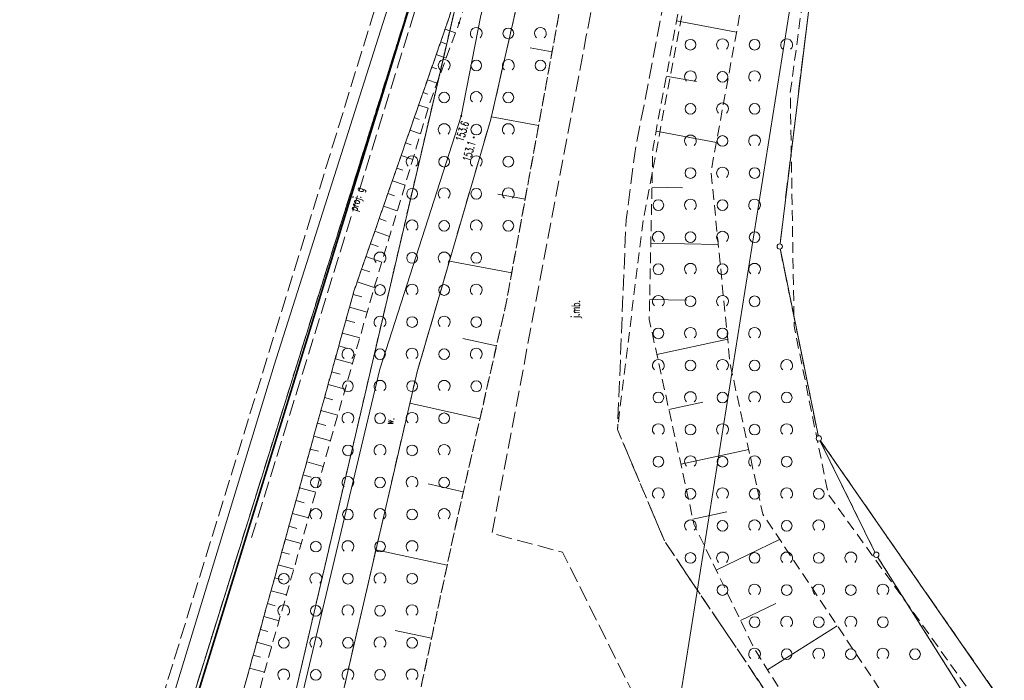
# Model space of a CAD drawing. Header units: metres. Extents: x 6434458 to 6462360, y 5631591 to 5655284.
# Tile 13 of 34: x 6443537 to 6443629, y 5639021 to 5639083. Entities that reach past the tile are written whole.
import ezdxf
from ezdxf.enums import TextEntityAlignment as Align

# ---------------------------------------------------------------- set-up
doc = ezdxf.new("R2010")
doc.units = ezdxf.units.M
doc.set_wipeout_variables(frame=1)
for name, pattern in [('L_0_02', [0]), ('L_0_03', [1, 0.5, -0.5]), ('L_0_04', [1.5, 1, -0.5]), ('L_0_06', [2, 1.5, -0.5])]:
    doc.linetypes.add(name, pattern=pattern)
doc.layers.get('0').update_dxf_attribs({"linetype": 'CONTINUOUS', "lineweight": 18})
for name, color, linetype, lineweight in [('EGB_DzialkaEwidencyjna', 7, 'L_0_02', 18), ('EGB_KonturKlasyfikacyjny', 96, 'L_0_06', 18), ('EGB_KonturUzytkuGruntowego', 96, 'L_0_03', 18), ('EGB_PunktGraniczny', 7, 'CONTINUOUS', 18), ('GES_PrzewodElektroenergetyczny', 1, 'CONTINUOUS', 18), ('GES_PrzewodGazowy_Projektowany', 7, 'CONTINUOUS', 18), ('KR_ObiektKarto', 7, 'CONTINUOUS', 18), ('OT_Komunikacja', 7, 'CONTINUOUS', 18), ('OT_Ogrodzenia', 7, 'CONTINUOUS', 18), ('OT_Rzedna', 7, 'CONTINUOUS', 18), ('OT_Skarpa', 7, 'CONTINUOUS', 18), ('OT_ZagospodarowanieTerenu', 7, 'CONTINUOUS', 18)]:
    doc.layers.add(name, color=color, linetype=linetype, lineweight=lineweight)
doc.styles.get("Standard").update_dxf_attribs({"font": 'simplex.shx'})
doc.linetypes.add('L_0_15_SHX', pattern='A,0,-0.375,-0.75,-0.75,-0.75,-0.75,-0.75,[1,Brzezimierz.shx,S=0.05,R=0,X=0,Y=0],-0.75,-0.75,-0.75,-0.75,-0.375', length=7.5)

# ---------------------------------------------------------------- blocks, each defined once
blk = doc.blocks.new('L_0_02_2')
at = {"color": 0}
blk.add_point((0, 0), dxfattribs=at)
blk = doc.blocks.new('L_0_02_1')
at = {"color": 0}
blk.add_point((0, 0), dxfattribs=at)
blk = doc.blocks.new('OTZZ_2')
at = {"color": 0, "linetype": 'Continuous', "lineweight": 18}
blk.add_circle((0, 0), 1, dxfattribs=at)
blk = doc.blocks.new('OTZK_1')
at = {"color": 0, "linetype": 'Continuous', "lineweight": 18}
blk.add_arc((0, 0), 1.1, 311.1859, 228.8141, dxfattribs=at)
blk = doc.blocks.new('EGPG_S')
at = {"color": 0, "linetype": 'Continuous', "lineweight": 18}
blk.add_wipeout([(0, -0.5), (0.25, -0.43), (0.43, -0.25), (0.5, 0), (0.43, 0.25), (0.25, 0.43), (0, 0.5), (-0.25, 0.43), (-0.43, 0.25), (-0.5, 0), (-0.43, -0.25), (-0.25, -0.43)], dxfattribs=at)
blk.add_circle((0, 0), 0.5, dxfattribs=at)
blk = doc.blocks.new('OTRN')
at = {"linetype": 'Continuous', "lineweight": 13}
blk.add_hatch(color=0, dxfattribs=at).paths.add_polyline_path([(0, -0.09, 1), (0, 0.09, 1)])
at = {"color": 0, "linetype": 'Continuous', "lineweight": 13}
blk.add_circle((0, 0), 0.0906, dxfattribs=at)

msp = doc.modelspace()

# ---------------------------------------------------------------- linework, layer by layer
at = {"layer": 'EGB_DzialkaEwidencyjna', "linetype": 'CONTINUOUS', "lineweight": 18}
for p, q in [((6443590.05, 5639139.14), (6443533.37, 5638957.78)), ((6443533.37, 5638957.78), (6443590.05, 5639139.14)), ((6443590.05, 5639139.14), (6443544.55, 5638943.98)), ((6443544.55, 5638943.98), (6443590.05, 5639139.14)), ((6443616.2, 5639132.18), (6443587.4, 5638951.4)), ((6443587.4, 5638951.4), (6443616.2, 5639132.18)), ((6443616.2, 5639132.18), (6443607.59, 5639061.84)), ((6443607.59, 5639061.84), (6443616.2, 5639132.18)), ((6443607.59, 5639061.84), (6443611.25, 5639043.89)), ((6443611.25, 5639043.89), (6443607.59, 5639061.84)), ((6443611.25, 5639043.89), (6443616.62, 5639033.01)), ((6443652.8, 5638984.07), (6443611.25, 5639043.89)), ((6443616.62, 5639033.01), (6443626.36, 5639017.57))]:
    msp.add_line(p, q, dxfattribs=at)
at = {"layer": 'EGB_KonturKlasyfikacyjny', "color": 82, "linetype": 'L_0_06', "lineweight": 18, "flags": 128}
msp.add_lwpolyline([(6443616.2, 5639132.18), (6443632.14, 5639205.47), (6443695.83, 5639191.76), (6443736.6, 5639182.65), (6443753.61, 5639178.86), (6443696.66, 5639134.84), (6443759.82, 5639053.87), (6443913.11, 5639008.96), (6443931.4, 5638974.69), (6443953.54, 5639043.79), (6443977.28, 5638950.26), (6444054.75, 5638927.18), (6444047.29, 5638898.77), (6444038.99, 5638868.48), (6444016.08, 5638793.06), (6443976.43, 5638806.2), (6443963.31, 5638764.72), (6443939.13, 5638781.18), (6443881.03, 5638820.85), (6443817.59, 5638862.75), (6443759.45, 5638901.15), (6443701.55, 5638935.78), (6443683.05, 5638947.72), (6443674.72, 5638952.38), (6443652.8, 5638984.07), (6443611.25, 5639043.89), (6443607.59, 5639061.84)], close=True, dxfattribs=at)
at = {"layer": 'EGB_KonturUzytkuGruntowego', "color": 96, "linetype": 'L_0_03', "lineweight": 18, "flags": 128}
for points in [[(6442990.6, 5639609.39), (6443068.1, 5639513.35), (6443129.24, 5639437.58), (6443184.52, 5639369.07), (6443197.1, 5639353.62), (6443245.04, 5639294.72), (6443255.84, 5639281.58), (6443303.6, 5639223.58), (6443353.99, 5639161.22), (6443407.38, 5639095.61), (6443411.6, 5639090.32), (6443440.33, 5639054.34), (6443476.41, 5639010.08), (6443474.2, 5639004.68), (6443470.05, 5638994.67), (6443538.24, 5638915.85), (6443541.29, 5638930), (6443544.55, 5638943.98), (6443590.05, 5639139.14), (6443591.51, 5639145.8), (6443607.21, 5639217.43), (6443629.54, 5639314.88), (6443668.4, 5639484.38), (6443669.43, 5639488.88), (6443673.45, 5639506.42), (6443681.42, 5639541.22), (6443684.92, 5639556.48), (6443603.59, 5639573.28), (6443557.87, 5639580.21), (6443541.91, 5639583.55), (6443520.56, 5639588.01), (6443508.07, 5639590.26), (6443475.6, 5639596.1), (6443466.84, 5639597.72), (6443453.16, 5639600.15), (6443448.95, 5639600.9), (6443448.02, 5639597.56), (6443438.9, 5639599.1), (6443396.17, 5639606.27), (6443322.18, 5639619.21), (6443251.23, 5639624.71), (6443212.99, 5639622.38), (6443134.18, 5639617.57), (6443098.93, 5639615.42)], [(6443616.2, 5639132.18), (6443632.14, 5639205.47), (6443695.83, 5639191.76), (6443736.6, 5639182.65), (6443753.61, 5639178.86), (6443696.66, 5639134.84), (6443759.82, 5639053.87), (6443913.11, 5639008.96), (6443931.4, 5638974.69), (6443953.54, 5639043.79), (6443977.28, 5638950.26), (6444054.75, 5638927.18), (6444047.29, 5638898.77), (6444038.99, 5638868.48), (6444016.08, 5638793.06), (6443976.43, 5638806.2), (6443963.31, 5638764.72), (6443939.13, 5638781.18), (6443881.03, 5638820.85), (6443817.59, 5638862.75), (6443759.45, 5638901.15), (6443701.55, 5638935.78), (6443683.05, 5638947.72), (6443674.72, 5638952.38), (6443652.8, 5638984.07), (6443611.25, 5639043.89), (6443607.59, 5639061.84)], [(6443607.59, 5639061.84), (6443611.25, 5639043.89), (6443616.62, 5639033.01), (6443626.36, 5639017.57), (6443652, 5638980.2), (6443674.72, 5638952.38), (6443683.05, 5638947.72), (6443701.55, 5638935.78), (6443759.45, 5638901.15), (6443817.59, 5638862.75), (6443881.03, 5638820.85), (6443939.13, 5638781.18), (6443963.31, 5638764.72), (6443999.9, 5638739.81), (6444016.08, 5638793.06), (6444038.99, 5638868.48), (6444047.29, 5638898.77), (6444054.75, 5638927.18), (6444094.07, 5639068.78), (6444102.68, 5639099.78), (6444053.63, 5639111.7), (6444014.49, 5639121.21), (6443952.29, 5639134.57), (6443882.88, 5639150.76), (6443817.74, 5639165.77), (6443756.31, 5639178.26), (6443753.61, 5639178.86), (6443736.6, 5639182.65), (6443695.83, 5639191.76), (6443632.14, 5639205.47), (6443616.2, 5639132.18)], [(6443483.97, 5639043.58), (6443521, 5639035.09), (6443550.42, 5639157.8), (6443558.05, 5639154.98), (6443591.51, 5639145.8), (6443590.05, 5639139.14), (6443533.37, 5638957.78), (6443497.84, 5639001.58), (6443479.63, 5639024.03)], [(6443474.2, 5639004.68), (6443497.84, 5639001.58), (6443533.37, 5638957.78), (6443590.05, 5639139.14), (6443544.55, 5638943.98), (6443541.29, 5638930), (6443538.24, 5638915.85), (6443470.05, 5638994.67)], [(6443652.8, 5638984.07), (6443674.72, 5638952.38), (6443652, 5638980.2), (6443626.36, 5639017.57), (6443616.62, 5639033.01), (6443611.25, 5639043.89)]]:
    msp.add_lwpolyline(points, close=True, dxfattribs=at)
at = {"layer": 'EGB_PunktGraniczny'}
for p in [(6443607.59, 5639061.84), (6443611.25, 5639043.89), (6443616.62, 5639033.01)]:
    msp.add_point(p, dxfattribs=at)
at = {"layer": 'GES_PrzewodElektroenergetyczny', "color": 1, "linetype": 'Continuous', "lineweight": 18, "flags": 128}
msp.add_lwpolyline([(6443532.02, 5639189.4), (6443526.82, 5639172.01), (6443521.84, 5639150.34), (6443527.63, 5639148.95), (6443535.2, 5639147.16), (6443556.74, 5639141.97), (6443585.93, 5639134.62), (6443580.79, 5639117.44), (6443570.9, 5639084.07), (6443560.32, 5639050.75), (6443550.3, 5639017.91), (6443546.63, 5639007.19), (6443525.8, 5638994.86), (6443523.11, 5638993.65), (6443503.16, 5638998.44), (6443501.55, 5639000.94), (6443488.44, 5639021.4), (6443496.79, 5639057.39)], dxfattribs=at)
at = {"layer": 'GES_PrzewodGazowy_Projektowany', "color": 52, "linetype": 'L_0_06', "lineweight": 18, "flags": 128}
msp.add_lwpolyline([(6443608.31, 5639214.72), (6443591.87, 5639138.65), (6443589.78, 5639136.35), (6443558.2, 5639034.63)], dxfattribs=at)
at = {"layer": 'KR_ObiektKarto', "linetype": 'Continuous', "lineweight": 18, "flags": 128}
for points in [[(6443597.943, 5639082.944), (6443603.556, 5639081.903)], [(6443576.295, 5639082.157), (6443577.268, 5639081.819)], [(6443575.884, 5639080.977), (6443576.361, 5639080.811)], [(6443575.474, 5639079.796), (6443576.407, 5639079.471)], [(6443586.304, 5639080.048), (6443584.247, 5639080.424)], [(6443575.063, 5639078.616), (6443575.52, 5639078.457)], [(6443574.652, 5639077.435), (6443575.546, 5639077.124)], [(6443596.986, 5639077.782), (6443599.799, 5639077.26)], [(6443574.242, 5639076.254), (6443574.679, 5639076.102)], [(6443573.831, 5639075.074), (6443574.715, 5639074.766)], [(6443573.42, 5639073.893), (6443573.887, 5639073.731)], [(6443585.046, 5639073.162), (6443580.628, 5639073.969)], [(6443573.009, 5639072.713), (6443573.994, 5639072.37)], [(6443596.029, 5639072.619), (6443601.667, 5639071.575)], [(6443572.599, 5639071.532), (6443573.116, 5639071.352)], [(6443572.188, 5639070.351), (6443573.272, 5639069.974)], [(6443571.777, 5639069.171), (6443572.345, 5639068.973)], [(6443571.367, 5639067.99), (6443572.551, 5639067.578)], [(6443570.956, 5639066.81), (6443571.573, 5639066.595)], [(6443595.646, 5639067.399), (6443598.487, 5639067.34)], [(6443583.788, 5639066.276), (6443581.229, 5639066.744)], [(6443570.545, 5639065.629), (6443571.83, 5639065.182)], [(6443570.135, 5639064.448), (6443570.802, 5639064.216)], [(6443569.724, 5639063.268), (6443571.108, 5639062.786)], [(6443569.313, 5639062.087), (6443570.03, 5639061.838)], [(6443595.538, 5639062.15), (6443601.848, 5639062.019)], [(6443568.902, 5639060.906), (6443570.387, 5639060.39)], [(6443582.531, 5639059.39), (6443576.697, 5639060.456)], [(6443568.492, 5639059.726), (6443569.259, 5639059.459)], [(6443568.081, 5639058.545), (6443569.665, 5639057.994)], [(6443567.691, 5639057.358), (6443568.521, 5639057.129)], [(6443595.429, 5639056.901), (6443598.9, 5639056.829)], [(6443567.358, 5639056.154), (6443569.007, 5639055.697)], [(6443567.024, 5639054.949), (6443567.844, 5639054.722)], [(6443566.691, 5639053.744), (6443568.321, 5639053.293)], [(6443581.102, 5639052.539), (6443577.953, 5639053.253)], [(6443596.109, 5639051.729), (6443602.726, 5639053.174)], [(6443566.358, 5639052.539), (6443567.168, 5639052.315)], [(6443566.024, 5639051.335), (6443567.635, 5639050.889)], [(6443565.691, 5639050.13), (6443566.491, 5639049.908)], [(6443565.358, 5639048.925), (6443566.949, 5639048.485)], [(6443565.024, 5639047.72), (6443565.815, 5639047.502)], [(6443579.554, 5639045.712), (6443573.005, 5639047.198)], [(6443597.229, 5639046.6), (6443600.406, 5639047.294)], [(6443564.691, 5639046.516), (6443566.263, 5639046.081)], [(6443564.358, 5639045.311), (6443565.139, 5639045.095)], [(6443564.024, 5639044.106), (6443565.577, 5639043.677)], [(6443563.691, 5639042.901), (6443564.462, 5639042.688)], [(6443598.349, 5639041.471), (6443604.693, 5639042.856)], [(6443563.358, 5639041.697), (6443564.891, 5639041.272)], [(6443563.024, 5639040.492), (6443563.786, 5639040.281)], [(6443562.691, 5639039.287), (6443564.205, 5639038.868)], [(6443578.005, 5639038.886), (6443574.717, 5639039.632)], [(6443562.358, 5639038.082), (6443563.11, 5639037.874)], [(6443562.024, 5639036.878), (6443563.519, 5639036.464)], [(6443599.469, 5639036.342), (6443602.637, 5639037.033)], [(6443561.691, 5639035.673), (6443562.433, 5639035.468)], [(6443561.358, 5639034.468), (6443562.833, 5639034.06)], [(6443601.65, 5639031.579), (6443607.583, 5639034.448)], [(6443561.024, 5639033.264), (6443561.757, 5639033.061)], [(6443576.497, 5639032.05), (6443569.833, 5639033.477)], [(6443560.691, 5639032.059), (6443562.147, 5639031.656)], [(6443560.357, 5639030.854), (6443561.081, 5639030.654)], [(6443560.024, 5639029.649), (6443561.461, 5639029.252)], [(6443559.691, 5639028.445), (6443560.404, 5639028.247)], [(6443603.936, 5639026.853), (6443607.231, 5639028.446)], [(6443559.357, 5639027.24), (6443560.775, 5639026.848)], [(6443606.456, 5639022.256), (6443612.979, 5639026.368)], [(6443559.024, 5639026.035), (6443559.728, 5639025.84)], [(6443575.031, 5639025.205), (6443571.644, 5639025.931)], [(6443558.691, 5639024.83), (6443560.089, 5639024.444)], [(6443558.357, 5639023.626), (6443559.052, 5639023.434)], [(6443558.024, 5639022.421), (6443559.404, 5639022.039)]]:
    msp.add_lwpolyline(points, dxfattribs=at)
at = {"layer": 'OT_Komunikacja', "color": 7, "linetype": 'L_0_06', "lineweight": 18, "flags": 128}
for points in [[(6443554.65, 5639141.45), (6443585.21, 5639134.18), (6443546.25, 5639007.94), (6443523.93, 5638994.64), (6443503.59, 5638999.04), (6443489.3, 5639020.83), (6443494.09, 5639041.54), (6443496.83, 5639053.2), (6443501.9, 5639051.982), (6443517.5, 5639048.36), (6443517.473, 5639048.241), (6443517.52, 5639048.23), (6443517.44, 5639047.8), (6443523.69, 5639046.32), (6443550.76, 5639159.21), (6443559.26, 5639157.27), (6443558.38, 5639156.65), (6443558.02, 5639155.92), (6443558.03, 5639155)], [(6443597.23, 5639014.66), (6443593.64, 5639020.53), (6443587.28, 5639033.26), (6443580.69, 5639035.01), (6443589.5, 5639081.53), (6443599.36, 5639133.03), (6443608.98, 5639148.13), (6443599.55, 5639099.33), (6443594.03, 5639070.54), (6443593.23, 5639064.34), (6443592.42, 5639044.74), (6443596.84, 5639034.25), (6443606.49, 5639019.92)]]:
    msp.add_lwpolyline(points, close=True, dxfattribs=at)
at = {"layer": 'OT_Komunikacja', "color": 7, "linetype": 'Continuous', "lineweight": 18, "flags": 128}
msp.add_lwpolyline([(6443559.06, 5639003.63), (6443570.19, 5639050.36), (6443577.81, 5639074.04), (6443579.6, 5639083.29), (6443584.45, 5639103.26), (6443588.99, 5639125.97), (6443592.59, 5639126.26), (6443580.58, 5639073.76), (6443573.68, 5639050.12), (6443562.87, 5639003.35), (6443552.49, 5638964.82), (6443549.65, 5638965.25)], close=True, dxfattribs=at)
at = {"layer": 'OT_Ogrodzenia', "linetype": 'CONTINUOUS', "lineweight": 35}
msp.add_line((6443588.85, 5639135.88), (6443549.81, 5639009.07), dxfattribs=at)
at = {"layer": 'OT_Ogrodzenia', "linetype": 'L_0_15_SHX', "lineweight": 35}
msp.add_line((6443588.85, 5639135.88), (6443549.81, 5639009.07), dxfattribs=at)
at = {"layer": 'OT_Skarpa', "color": 7, "linetype": 'L_0_04', "lineweight": 18, "flags": 128}
for points in [[(6443734.64, 5638867.35), (6443743.79, 5638856.28), (6443752.96, 5638841.58), (6443731.07, 5638868.06), (6443703.17, 5638902.21), (6443657.46, 5638958.73), (6443615.25, 5639009.69), (6443610.43, 5639015.95), (6443605.18, 5639024.28), (6443599.57, 5639035.88), (6443595.39, 5639055.02), (6443595.72, 5639070.95), (6443605.84, 5639125.56), (6443614.59, 5639168.6), (6443619.77, 5639194.09), (6443630.55, 5639205.02), (6443616.54, 5639146.22), (6443611.8, 5639128.22), (6443604.64, 5639087.83), (6443601.17, 5639068.86), (6443602.95, 5639050.91), (6443606, 5639036.82), (6443620.99, 5639014.37), (6443640.32, 5638990.91), (6443668.71, 5638953.6), (6443689.88, 5638925.59), (6443707.78, 5638902.08)], [(6443558.36, 5638935.41), (6443554.08, 5638911.13), (6443554.26, 5638910.88), (6443553.11, 5638904.84), (6443543.6, 5638905.15), (6443543.49, 5638916.59), (6443544.15, 5638919.78), (6443546.93, 5638932.61), (6443549.15, 5638949.04), (6443552.49, 5638964.82), (6443562.87, 5639003.35), (6443573.68, 5639050.12), (6443580.58, 5639073.76), (6443592.59, 5639126.26), (6443592.4, 5639130.6), (6443593.76, 5639135.8), (6443589.7, 5639140.76), (6443588.38, 5639146.91), (6443595.35, 5639138.88), (6443595.8, 5639130.51), (6443594.68, 5639125), (6443591.82, 5639108.2), (6443587.68, 5639087.58), (6443582.01, 5639056.54), (6443577.21, 5639035.38), (6443571.69, 5639009.6), (6443570.29, 5638995.66), (6443563.66, 5638962.36)], [(6443542.39, 5638966.96), (6443552.4, 5639002.24), (6443558.01, 5639022.37), (6443567.78, 5639057.68), (6443576.71, 5639083.35), (6443581.89, 5639102.88), (6443588.99, 5639125.97), (6443584.45, 5639103.26), (6443577.61, 5639082.75), (6443574.87, 5639075.28), (6443569.61, 5639057.81), (6443559.44, 5639022.17), (6443553.86, 5639001.62), (6443544.12, 5638966.24)]]:
    msp.add_lwpolyline(points, close=True, dxfattribs=at)
at = {"layer": 'OT_ZagospodarowanieTerenu', "color": 7, "linetype": 'L_0_04', "lineweight": 18, "flags": 128}
for points in [[(6443718.93, 5638879.98), (6443708.94, 5638889.59), (6443701.07, 5638897), (6443693.88, 5638905.04), (6443692.78, 5638910.41), (6443671.52, 5638937.8), (6443666.45, 5638946.21), (6443656.61, 5638958.54), (6443649.72, 5638964.32), (6443647.62, 5638966.83), (6443632.06, 5638986.06), (6443629.22, 5638989.57), (6443613.76, 5639009.14), (6443596.84, 5639034.25), (6443592.42, 5639044.74), (6443594.78, 5639064), (6443599.6, 5639089.7), (6443608.63, 5639137.52), (6443615.61, 5639172.53), (6443620.25, 5639193.83), (6443632.64, 5639204.54), (6443625.48, 5639172.35), (6443617.72, 5639133.92), (6443611.89, 5639100.71), (6443608.58, 5639076.23), (6443608.94, 5639054.39), (6443612.13, 5639038.69), (6443686.01, 5638935.87), (6443711.45, 5638913.37), (6443745.87, 5638891.53), (6443745.63, 5638865.42), (6443742.14, 5638856.15), (6443737.36, 5638857.13)], [(6443552.4, 5639002.24), (6443558.01, 5639022.37), (6443567.78, 5639057.68), (6443576.71, 5639083.35), (6443581.89, 5639102.88), (6443588.99, 5639125.97), (6443592.4, 5639130.6), (6443595.8, 5639130.51), (6443594.68, 5639125), (6443591.82, 5639108.2), (6443587.68, 5639087.58), (6443582.01, 5639056.54), (6443577.21, 5639035.38), (6443571.69, 5639009.6), (6443570.29, 5638995.66), (6443563.66, 5638962.36), (6443552.49, 5638964.82), (6443549.65, 5638965.25), (6443544.12, 5638966.24), (6443542.39, 5638966.96)]]:
    msp.add_lwpolyline(points, close=True, dxfattribs=at)

# ---------------------------------------------------------------- block references
at = {"layer": 'EGB_DzialkaEwidencyjna', "color": 7, "linetype": 'Continuous', "xscale": 0.5, "yscale": 0.5, "zscale": 0.5}
for name, p, rotation in [('L_0_02_2', (6443607.59, 5639061.84), 83.02), ('L_0_02_1', (6443607.59, 5639061.84), 281.52), ('L_0_02_1', (6443607.59, 5639061.84), 83.02), ('L_0_02_2', (6443607.59, 5639061.84), 281.52), ('L_0_02_2', (6443611.25, 5639043.89), 101.52), ('L_0_02_1', (6443611.25, 5639043.89), 296.27), ('L_0_02_2', (6443611.25, 5639043.89), 304.78), ('L_0_02_1', (6443611.25, 5639043.89), 101.52), ('L_0_02_2', (6443616.62, 5639033.01), 116.27), ('L_0_02_1', (6443616.62, 5639033.01), 302.24)]:
    msp.add_blockref(name, p, dxfattribs=dict(at, rotation=rotation))
at = {"layer": 'KR_ObiektKarto', "linetype": 'Continuous', "xscale": 0.5, "yscale": 0.5, "zscale": 0.5}
for name, p in [('OTZK_1', (6443579.215, 5639081.775)), ('OTZZ_2', (6443582.215, 5639081.775)), ('OTZK_1', (6443585.215, 5639081.775)), ('OTZZ_2', (6443599.245, 5639080.715)), ('OTZK_1', (6443602.245, 5639080.715)), ('OTZZ_2', (6443605.245, 5639080.715)), ('OTZK_1', (6443608.245, 5639080.715)), ('OTZK_1', (6443576.215, 5639078.775)), ('OTZZ_2', (6443579.215, 5639078.775)), ('OTZK_1', (6443582.215, 5639078.775)), ('OTZZ_2', (6443585.215, 5639078.775)), ('OTZK_1', (6443599.245, 5639077.715)), ('OTZZ_2', (6443602.245, 5639077.715)), ('OTZK_1', (6443605.245, 5639077.715)), ('OTZZ_2', (6443576.215, 5639075.775)), ('OTZK_1', (6443579.215, 5639075.775)), ('OTZZ_2', (6443582.215, 5639075.775)), ('OTZZ_2', (6443599.245, 5639074.715)), ('OTZK_1', (6443602.245, 5639074.715)), ('OTZZ_2', (6443605.245, 5639074.715)), ('OTZK_1', (6443576.215, 5639072.775)), ('OTZZ_2', (6443579.215, 5639072.775)), ('OTZK_1', (6443582.215, 5639072.775)), ('OTZK_1', (6443599.245, 5639071.715)), ('OTZZ_2', (6443602.245, 5639071.715)), ('OTZK_1', (6443605.245, 5639071.715)), ('OTZK_1', (6443573.215, 5639069.775)), ('OTZZ_2', (6443576.215, 5639069.775)), ('OTZK_1', (6443579.215, 5639069.775)), ('OTZZ_2', (6443582.215, 5639069.775)), ('OTZZ_2', (6443599.245, 5639068.715)), ('OTZK_1', (6443602.245, 5639068.715)), ('OTZZ_2', (6443605.245, 5639068.715)), ('OTZZ_2', (6443573.215, 5639066.775)), ('OTZK_1', (6443576.215, 5639066.775)), ('OTZZ_2', (6443579.215, 5639066.775)), ('OTZK_1', (6443582.215, 5639066.775)), ('OTZZ_2', (6443596.245, 5639065.715)), ('OTZK_1', (6443599.245, 5639065.715)), ('OTZZ_2', (6443602.245, 5639065.715)), ('OTZK_1', (6443605.245, 5639065.715)), ('OTZK_1', (6443573.215, 5639063.775)), ('OTZZ_2', (6443576.215, 5639063.775)), ('OTZK_1', (6443579.215, 5639063.775)), ('OTZZ_2', (6443582.215, 5639063.775)), ('OTZK_1', (6443596.245, 5639062.715)), ('OTZZ_2', (6443599.245, 5639062.715)), ('OTZK_1', (6443602.245, 5639062.715)), ('OTZZ_2', (6443605.245, 5639062.715)), ('OTZK_1', (6443570.215, 5639060.775)), ('OTZZ_2', (6443573.215, 5639060.775)), ('OTZK_1', (6443576.215, 5639060.775)), ('OTZZ_2', (6443579.215, 5639060.775)), ('OTZZ_2', (6443596.245, 5639059.715)), ('OTZK_1', (6443599.245, 5639059.715)), ('OTZZ_2', (6443602.245, 5639059.715)), ('OTZK_1', (6443605.245, 5639059.715)), ('OTZZ_2', (6443570.215, 5639057.775)), ('OTZK_1', (6443573.215, 5639057.775)), ('OTZZ_2', (6443576.215, 5639057.775)), ('OTZK_1', (6443579.215, 5639057.775)), ('OTZK_1', (6443596.245, 5639056.715)), ('OTZZ_2', (6443599.245, 5639056.715)), ('OTZK_1', (6443602.245, 5639056.715)), ('OTZZ_2', (6443605.245, 5639056.715)), ('OTZK_1', (6443570.215, 5639054.775)), ('OTZZ_2', (6443573.215, 5639054.775)), ('OTZK_1', (6443576.215, 5639054.775)), ('OTZZ_2', (6443579.215, 5639054.775)), ('OTZZ_2', (6443596.245, 5639053.715)), ('OTZK_1', (6443599.245, 5639053.715)), ('OTZZ_2', (6443602.245, 5639053.715)), ('OTZK_1', (6443605.245, 5639053.715)), ('OTZK_1', (6443567.215, 5639051.775)), ('OTZZ_2', (6443570.215, 5639051.775)), ('OTZK_1', (6443573.215, 5639051.775)), ('OTZZ_2', (6443576.215, 5639051.775)), ('OTZK_1', (6443579.215, 5639051.775)), ('OTZK_1', (6443596.245, 5639050.715)), ('OTZZ_2', (6443599.245, 5639050.715)), ('OTZK_1', (6443602.245, 5639050.715)), ('OTZZ_2', (6443605.245, 5639050.715)), ('OTZK_1', (6443608.245, 5639050.715)), ('OTZK_1', (6443570.215, 5639048.775)), ('OTZK_1', (6443576.215, 5639048.775)), ('OTZZ_2', (6443567.215, 5639048.775)), ('OTZZ_2', (6443573.215, 5639048.775)), ('OTZZ_2', (6443579.215, 5639048.775)), ('OTZZ_2', (6443596.245, 5639047.715)), ('OTZK_1', (6443599.245, 5639047.715)), ('OTZZ_2', (6443602.245, 5639047.715)), ('OTZK_1', (6443605.245, 5639047.715)), ('OTZZ_2', (6443608.245, 5639047.715)), ('OTZK_1', (6443567.215, 5639045.775)), ('OTZZ_2', (6443570.215, 5639045.775)), ('OTZK_1', (6443573.215, 5639045.775)), ('OTZZ_2', (6443576.215, 5639045.775)), ('OTZK_1', (6443596.245, 5639044.715)), ('OTZZ_2', (6443599.245, 5639044.715)), ('OTZK_1', (6443602.245, 5639044.715)), ('OTZZ_2', (6443605.245, 5639044.715)), ('OTZK_1', (6443608.245, 5639044.715)), ('OTZZ_2', (6443567.215, 5639042.775)), ('OTZK_1', (6443570.215, 5639042.775)), ('OTZZ_2', (6443573.215, 5639042.775)), ('OTZK_1', (6443576.215, 5639042.775)), ('OTZZ_2', (6443596.245, 5639041.715)), ('OTZK_1', (6443599.245, 5639041.715)), ('OTZZ_2', (6443602.245, 5639041.715)), ('OTZK_1', (6443605.245, 5639041.715)), ('OTZZ_2', (6443608.245, 5639041.715)), ('OTZZ_2', (6443564.215, 5639039.775)), ('OTZK_1', (6443567.215, 5639039.775)), ('OTZZ_2', (6443570.215, 5639039.775)), ('OTZK_1', (6443573.215, 5639039.775)), ('OTZZ_2', (6443576.215, 5639039.775)), ('OTZK_1', (6443596.245, 5639038.715)), ('OTZZ_2', (6443599.245, 5639038.715)), ('OTZK_1', (6443602.245, 5639038.715)), ('OTZZ_2', (6443605.245, 5639038.715)), ('OTZK_1', (6443608.245, 5639038.715)), ('OTZZ_2', (6443611.245, 5639038.715)), ('OTZK_1', (6443564.215, 5639036.775)), ('OTZZ_2', (6443567.215, 5639036.775)), ('OTZK_1', (6443570.215, 5639036.775)), ('OTZZ_2', (6443573.215, 5639036.775)), ('OTZK_1', (6443576.215, 5639036.775)), ('OTZK_1', (6443599.245, 5639035.715)), ('OTZZ_2', (6443602.245, 5639035.715)), ('OTZK_1', (6443605.245, 5639035.715)), ('OTZZ_2', (6443608.245, 5639035.715)), ('OTZK_1', (6443611.245, 5639035.715)), ('OTZZ_2', (6443564.215, 5639033.775)), ('OTZK_1', (6443567.215, 5639033.775)), ('OTZZ_2', (6443570.215, 5639033.775)), ('OTZK_1', (6443573.215, 5639033.775)), ('OTZZ_2', (6443599.245, 5639032.715)), ('OTZK_1', (6443602.245, 5639032.715)), ('OTZZ_2', (6443605.245, 5639032.715)), ('OTZK_1', (6443608.245, 5639032.715)), ('OTZZ_2', (6443611.245, 5639032.715)), ('OTZK_1', (6443614.245, 5639032.715)), ('OTZZ_2', (6443561.215, 5639030.775)), ('OTZK_1', (6443564.215, 5639030.775)), ('OTZZ_2', (6443567.215, 5639030.775)), ('OTZK_1', (6443570.215, 5639030.775)), ('OTZZ_2', (6443573.215, 5639030.775)), ('OTZZ_2', (6443602.245, 5639029.715)), ('OTZK_1', (6443605.245, 5639029.715)), ('OTZZ_2', (6443608.245, 5639029.715)), ('OTZK_1', (6443611.245, 5639029.715)), ('OTZZ_2', (6443614.245, 5639029.715)), ('OTZK_1', (6443617.245, 5639029.715)), ('OTZK_1', (6443561.215, 5639027.775)), ('OTZZ_2', (6443564.215, 5639027.775)), ('OTZK_1', (6443567.215, 5639027.775)), ('OTZZ_2', (6443570.215, 5639027.775)), ('OTZK_1', (6443573.215, 5639027.775)), ('OTZZ_2', (6443605.245, 5639026.715)), ('OTZK_1', (6443608.245, 5639026.715)), ('OTZZ_2', (6443611.245, 5639026.715)), ('OTZK_1', (6443614.245, 5639026.715)), ('OTZZ_2', (6443617.245, 5639026.715)), ('OTZZ_2', (6443561.215, 5639024.775)), ('OTZK_1', (6443564.215, 5639024.775)), ('OTZZ_2', (6443567.215, 5639024.775)), ('OTZK_1', (6443570.215, 5639024.775)), ('OTZZ_2', (6443573.215, 5639024.775)), ('OTZK_1', (6443605.245, 5639023.715)), ('OTZZ_2', (6443608.245, 5639023.715)), ('OTZK_1', (6443611.245, 5639023.715)), ('OTZZ_2', (6443614.245, 5639023.715)), ('OTZK_1', (6443617.245, 5639023.715)), ('OTZZ_2', (6443620.245, 5639023.715)), ('OTZK_1', (6443561.215, 5639021.775)), ('OTZZ_2', (6443564.215, 5639021.775)), ('OTZK_1', (6443567.215, 5639021.775)), ('OTZZ_2', (6443570.215, 5639021.775)), ('OTZK_1', (6443573.215, 5639021.775))]:
    msp.add_blockref(name, p, dxfattribs=at)
at = {"layer": 'OT_Rzedna', "linetype": 'Continuous', "xscale": 0.5, "yscale": 0.5, "zscale": 0.5}
for p in [(6443577.61, 5639082.75), (6443577.81, 5639074.04), (6443578.98, 5639072.05)]:
    msp.add_blockref('OTRN', p, dxfattribs=at)

# ---------------------------------------------------------------- texts
at = {"layer": 'GES_PrzewodGazowy_Projektowany', "color": 52, "lineweight": 15, "width": 0.66}
msp.add_text('proj. g', height=0.75, rotation=72.8, dxfattribs=at).set_placement((6443567.69, 5639065.21), align=Align.MIDDLE_LEFT)
at = {"layer": 'OT_Komunikacja', "color": 7, "lineweight": 15, "width": 0.66}
msp.add_text('j.mb.', height=0.75, rotation=87.6, dxfattribs=at).set_placement((6443589.07, 5639055.12), align=Align.BOTTOM_LEFT)
msp.add_text('w.', height=0.75, rotation=79.1, dxfattribs=at).set_placement((6443571.12, 5639045.54), align=Align.MIDDLE_CENTER)
at = {"layer": 'OT_Rzedna', "color": 7, "lineweight": 15, "width": 0.66}
for s, rotation, p in [('153.6', 72.6, (6443577.27, 5639071.81)), ('153.1', 74.8, (6443577.93, 5639069.93))]:
    msp.add_text(s, height=0.75, rotation=rotation, dxfattribs=at).set_placement(p, align=Align.TOP_LEFT)

# ---------------------------------------------------------------- next in the draw order: block references
at = {"layer": 'EGB_PunktGraniczny', "linetype": 'Continuous', "xscale": 0.5, "yscale": 0.5, "zscale": 0.5}
for p in [(6443607.59, 5639061.84), (6443611.25, 5639043.89), (6443616.62, 5639033.01)]:
    msp.add_blockref('EGPG_S', p, dxfattribs=at)

doc.saveas('drawing.dxf')
